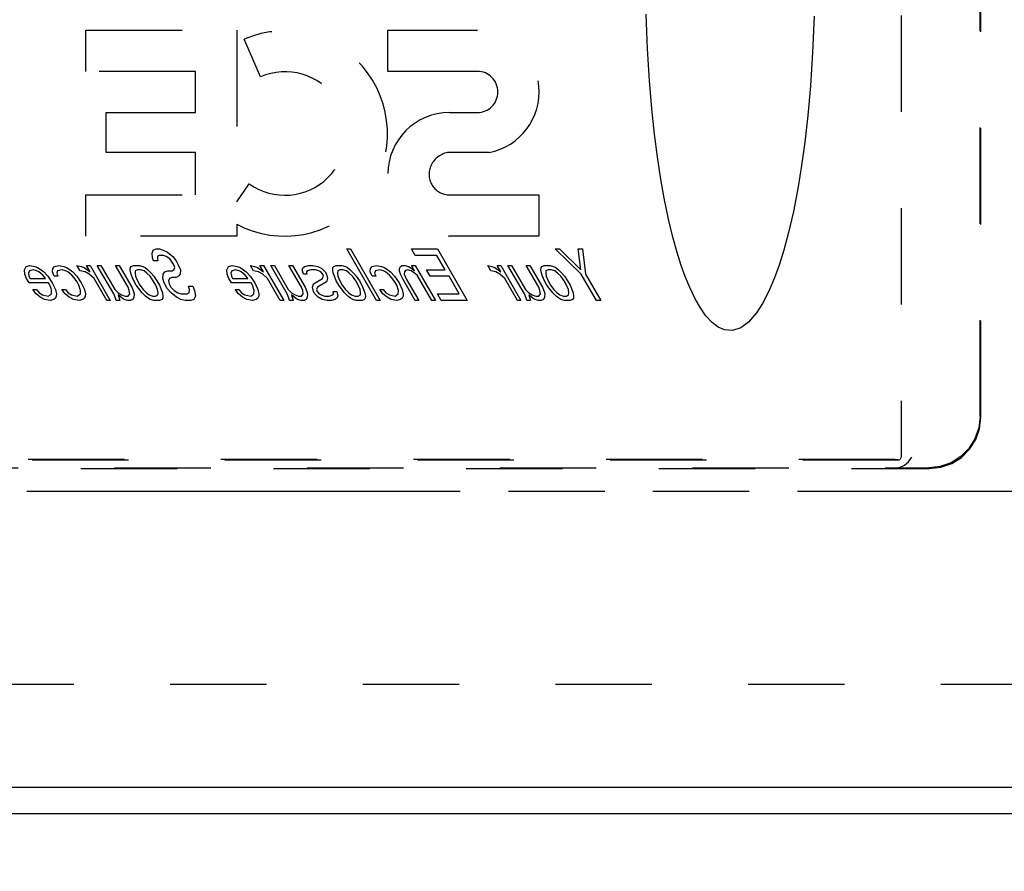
# Model space of a CAD drawing. Header units: inches. Extents: x 0 to 170, y 0 to 110.
# Tile 4 of 10: x 42 to 51, y 24 to 33. Entities that reach past the tile are written whole.
import ezdxf

# ---------------------------------------------------------------- set-up
doc = ezdxf.new("R2010")
doc.units = ezdxf.units.IN
doc.header["$LTSCALE"] = 9.35
doc.header["$MEASUREMENT"] = 0
doc.linetypes.add('HIDDEN', pattern=[0.2, 0.1, -0.1])
doc.linetypes.add('PHANTOM', pattern=[0.8, 0.45, -0.05, 0.1, -0.05, 0.1, -0.05])
doc.layers.get('0').update_dxf_attribs({"linetype": 'CONTINUOUS'})
for name, color, linetype in [('AVAILABLE_DOOR_SPACE', 7, 'CONTINUOUS'), ('BENT-SUB-8STUDS', 7, 'CONTINUOUS'), ('DEFAULT_2', 8, 'HIDDEN'), ('DIMENSIONS', 7, 'CONTINUOUS')]:
    doc.layers.add(name, color=color, linetype=linetype)
doc.styles.get("Standard").update_dxf_attribs({"font": 'txt', "width": 0.8})
doc.dimstyles.new('DIMSTYLE_1', dxfattribs={"dimtxt": 0.85, "dimasz": 1, "dimexe": 0.18, "dimexo": 0.0625, "dimgap": 0.09, "dimtad": 0, "dimtih": 1, "dimtoh": 1, "dimzin": 4, "dimdsep": 46, "dimtxsty": 'Standard', "dimblk": '_FILLED', "dimblk1": '_FILLED', "dimblk2": '_FILLED', "dimcen": 0.09, "dimadec": 0, "dimazin": 0, "dimtfac": 1, "dimtofl": 0, "dimtmove": 0, "dimatfit": 3, "dimldrblk": '_FILLED', "dimfxl": 0, "dimtolj": 1, "dimtzin": 4, "dimarcsym": 0})
doc.dimstyles.new('DIMSTYLE_2', dxfattribs={"dimtxt": 0.85, "dimasz": 1, "dimexe": 0.18, "dimexo": 0.0625, "dimgap": 0.09, "dimtad": 0, "dimtih": 1, "dimtoh": 1, "dimzin": 4, "dimdsep": 46, "dimtxsty": 'Standard', "dimblk": '_FILLED', "dimblk1": '_FILLED', "dimblk2": '_FILLED', "dimcen": 0.09, "dimadec": 0, "dimazin": 0, "dimtfac": 1, "dimtofl": 0, "dimtmove": 0, "dimatfit": 3, "dimldrblk": '_FILLED', "dimfxl": 0, "dimtolj": 1, "dimtzin": 4, "dimarcsym": 0})

# ---------------------------------------------------------------- blocks, each defined once
blk = doc.blocks.new('_FILLED')
at = {"color": 0, "linetype": 'ByBlock'}
blk.add_solid([(0, 0), (-1, 0.2), (-1, -0.2)], dxfattribs=at)
blk = doc.blocks.new('*D')
at = {"layer": 'BENT-SUB-8STUDS', "color": 2, "linetype": 'CONTINUOUS'}
for p, q in [((120.9989, 82.5747), (115.1005, 82.5747)), ((116.0005, 82.5747), (116.0005, 56.659)), ((122.3989, 82.5747), (124.4399, 82.5747)), ((123.5399, 82.5747), (123.5399, 70.6552)), ((123.5399, 54.9497), (123.5399, 67.6802)), ((116.0005, 27.3247), (116.0005, 54.959)), ((122.3989, 54.9497), (124.4399, 54.9497)), ((121.6989, 28.2077), (121.6989, 33.0125)), ((152.9489, 28.0247), (152.9489, 33.0125)), ((121.6989, 32.1125), (135.8651, 32.1125)), ((152.9489, 32.1125), (140.1151, 32.1125)), ((137.3239, 28.0247), (137.3239, 30.1471)), ((152.9489, 28.0247), (152.9489, 30.1471)), ((137.3239, 29.2471), (141.4527, 29.2471)), ((152.9489, 29.2471), (149.1027, 29.2471)), ((120.9989, 27.3247), (115.1005, 27.3247))]:
    blk.add_line(p, q, dxfattribs=at)
at = {"layer": 'DIMENSIONS', "color": 2, "linetype": 'CONTINUOUS'}
for p, q in [((35.4688, 106.7341), (35.4688, 108.2921)), ((71.4688, 106.7341), (71.4688, 108.2921)), ((35.4688, 107.3921), (51.3438, 107.3921)), ((71.4688, 107.3921), (55.5938, 107.3921)), ((34.9268, 106.1921), (32.3248, 106.1921)), ((33.2248, 106.1921), (33.2248, 101.0421)), ((33.2248, 94.1921), (33.2248, 99.3421)), ((34.9268, 94.1921), (32.3248, 94.1921)), ((151.3009, 87.3855), (150.5201, 87.3855)), ((151.3009, 84.9497), (151.3009, 87.3855)), ((60.2354, 84.6997), (60.2354, 86.9518)), ((60.2354, 86.9518), (61.0604, 86.9518)), ((154.6922, 84.3807), (156.1787, 86.6941)), ((156.1787, 86.6941), (157.0037, 86.6941)), ((34.9118, 84.9497), (31.9529, 84.9497)), ((32.8529, 84.9497), (32.8529, 55.7997)), ((154.4809, 84.9497), (150.4009, 84.9497)), ((19.4658, 84.6997), (21.9236, 84.6997)), ((21.0236, 84.6997), (21.0236, 55.7997)), ((59.3354, 84.6997), (60.9683, 84.6997)), ((153.8739, 84.1967), (150.4009, 84.1967)), ((151.3009, 84.1967), (151.3009, 82.1967)), ((155.3239, 84.1717), (155.3239, 79.5285)), ((154.5739, 83.4967), (154.5739, 79.5285)), ((59.3354, 81.8247), (61.0163, 81.8247)), ((61.0163, 81.8247), (59.3354, 81.8247)), ((60.2354, 81.8247), (60.2354, 79.8247)), ((60.2354, 81.8247), (60.2354, 58.8872)), ((154.5739, 80.4285), (152.5739, 80.4285)), ((155.3239, 80.4285), (157.348, 80.4285)), ((37.0938, 68.3533), (37.0938, 66.7414)), ((68.3438, 68.3533), (68.3438, 66.7414)), ((37.0938, 67.4533), (48.6538, 67.4533)), ((68.3438, 67.4533), (52.9038, 67.4533)), ((35.5458, 66.7414), (35.5458, 64.2118)), ((37.0938, 64.2118), (37.0938, 66.7414)), ((68.3438, 64.2118), (68.3438, 66.7414)), ((71.1708, 64.2118), (71.1708, 66.7414)), ((35.5458, 65.1118), (33.5458, 65.1118)), ((37.0938, 65.1118), (39.0218, 65.1118)), ((68.3438, 65.1118), (66.068, 65.1118)), ((71.1708, 65.1118), (73.1708, 65.1118)), ((60.2354, 28.0747), (60.2354, 57.1872)), ((32.8529, 24.9497), (32.8529, 54.0997)), ((21.0236, 25.1997), (21.0236, 52.8247)), ((60.2354, 28.0747), (60.2354, 30.0747)), ((61.0163, 28.0747), (59.3354, 28.0747)), ((59.3354, 28.0747), (61.0163, 28.0747)), ((19.4658, 25.1997), (21.9236, 25.1997)), ((59.3354, 25.1997), (60.9683, 25.1997)), ((60.2354, 25.1997), (60.2354, 22.8724)), ((34.9118, 24.9497), (31.9529, 24.9497)), ((60.2354, 22.8724), (61.0604, 22.8724)), ((35.5458, 16.9095), (35.5458, 18.5756)), ((71.1708, 16.9095), (71.1708, 18.5756)), ((35.5458, 17.6756), (49.5333, 17.6756)), ((71.1708, 17.6756), (57.1833, 17.6756))]:
    blk.add_line(p, q, dxfattribs=at)
at = {"layer": 'BENT-SUB-8STUDS', "color": 2, "linetype": 'CONTINUOUS'}
for p, rotation in [((116.0005, 82.5747), 90), ((123.5399, 82.5747), 90), ((123.5399, 54.9497), 270), ((121.6989, 32.1125), 180), ((137.3239, 29.2471), 180), ((116.0005, 27.3247), 270)]:
    blk.add_blockref('_FILLED', p, dxfattribs=dict(at, rotation=rotation))
for p in [(152.9489, 32.1125), (152.9489, 29.2471)]:
    blk.add_blockref('_FILLED', p, dxfattribs=at)
at = {"layer": 'DIMENSIONS', "color": 2, "linetype": 'CONTINUOUS'}
for p, rotation in [((35.4688, 107.3921), 180), ((33.2248, 106.1921), 90), ((33.2248, 94.1921), 270), ((151.3009, 84.9497), 270), ((60.2354, 84.6997), 270), ((154.6922, 84.3807), 237.2760969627), ((32.8529, 84.9497), 90), ((21.0236, 84.6997), 90), ((151.3009, 84.1967), 90), ((60.2354, 81.8247), 90), ((60.2354, 81.8247), 90), ((155.3239, 80.4285), 180), ((37.0938, 67.4533), 180), ((37.0938, 65.1118), 180), ((71.1708, 65.1118), 180), ((60.2354, 28.0747), 270), ((60.2354, 28.0747), 270), ((21.0236, 25.1997), 270), ((32.8529, 24.9497), 270), ((60.2354, 25.1997), 90), ((35.5458, 17.6756), 180)]:
    blk.add_blockref('_FILLED', p, dxfattribs=dict(at, rotation=rotation))
for p in [(71.4688, 107.3921), (154.5739, 80.4285), (68.3438, 67.4533), (35.5458, 65.1118), (68.3438, 65.1118), (71.1708, 17.6756)]:
    blk.add_blockref('_FILLED', p, dxfattribs=at)
at = {"layer": 'BENT-SUB-8STUDS', "color": 2, "linetype": 'CONTINUOUS', "width": 0.8}
for s, p in [('27.63', (121.8399, 69.3802)), ('typ.', (122.1799, 68.1052)), ('55.25', (114.3005, 55.384)), ('31.25', (136.2901, 31.6875)), ('15.63 typ.', (141.8777, 28.8221))]:
    blk.add_text(s, height=0.85, dxfattribs=at).set_placement(p)
at = {"layer": 'DIMENSIONS', "color": 2, "linetype": 'CONTINUOUS'}
for s, width, p in [('36.00', 0.8, (51.7688, 106.9671)), ('12.00', 0.8, (31.5248, 99.7671)), ('.75', 0.8, (148.0551, 86.9605)), ('2.88', 0.8, (61.4854, 86.5268)), ('%%c.44', 0.933333, (157.4287, 86.2691)), ('typ.', 0.8, (147.3751, 85.6855)), ('typ.', 0.8, (157.4287, 84.9941)), ('.75', 0.8, (157.773, 80.0035)), ('typ.', 0.8, (157.773, 78.7285)), ('31.25', 0.8, (49.0788, 67.0283)), ('1.55', 0.8, (39.4468, 64.6868)), ('2.83', 0.8, (62.923, 64.6868)), ('53.75', 0.8, (58.5354, 57.6122)), ('59.50', 0.8, (19.3236, 54.5247)), ('60.00', 0.8, (31.1529, 54.5247)), ('DOOR', 0.8, (19.6636, 53.2497)), ('2.88', 0.8, (61.4854, 22.4474)), ('35.63 DOOR', 0.8, (49.9583, 17.2506))]:
    blk.add_text(s, height=0.85, dxfattribs=dict(at, width=width)).set_placement(p)

msp = doc.modelspace()

# ---------------------------------------------------------------- linework, layer by layer
at = {"color": 8, "linetype": 'HIDDEN'}
for p, q in [((42.9116, 30.386), (42.9214, 30.4179)), ((42.9214, 30.4179), (42.9505, 30.4286)), ((42.9505, 30.4286), (42.9857, 30.4286)), ((42.9857, 30.4286), (43.02, 30.4179)), ((43.02, 30.4179), (43.0604, 30.3967)), ((43.0604, 30.3967), (43.1132, 30.3541)), ((44.8026, 30.4286), (44.8379, 30.4286)), ((45.0913, 29.9286), (44.8026, 30.4286)), ((44.8379, 30.4286), (45.1265, 29.9286)), ((45.4294, 30.4286), (45.683, 30.4286)), ((45.4663, 30.3648), (45.4294, 30.4286)), ((45.683, 30.4286), (45.9716, 29.9286)), ((46.8238, 30.4286), (46.8661, 30.4286)), ((47.0778, 30.1839), (46.8238, 30.4286)), ((46.8661, 30.4286), (47.0744, 30.2265)), ((47.0492, 30.4286), (47.0915, 30.4286)), ((47.0744, 30.2265), (47.0492, 30.4286)), ((47.0915, 30.4286), (47.1201, 30.1839)), ((42.9151, 30.3435), (42.9116, 30.386)), ((42.9265, 30.3116), (42.9151, 30.3435)), ((42.9687, 30.3116), (42.9265, 30.3116)), ((42.9653, 30.3541), (42.9635, 30.3328)), ((42.9635, 30.3328), (42.9687, 30.3116)), ((42.9803, 30.3648), (42.9653, 30.3541)), ((43.0225, 30.3648), (42.9803, 30.3648)), ((43.0498, 30.3541), (43.0225, 30.3648)), ((43.0832, 30.3328), (43.0498, 30.3541)), ((43.1087, 30.3009), (43.0832, 30.3328)), ((43.121, 30.2796), (43.1087, 30.3009)), ((43.1132, 30.3541), (43.1448, 30.3116)), ((43.1448, 30.3116), (43.1694, 30.269)), ((45.6776, 30.3648), (45.4663, 30.3648)), ((45.7574, 30.2265), (45.6776, 30.3648)), ((41.6727, 30.2265), (41.6895, 30.2584)), ((41.6762, 30.1839), (41.6727, 30.2265)), ((41.6895, 30.2584), (41.7256, 30.269)), ((41.7211, 30.2158), (41.7123, 30.1945)), ((41.7572, 30.2265), (41.7211, 30.2158)), ((41.7256, 30.269), (41.774, 30.2584)), ((41.7916, 30.2158), (41.7572, 30.2265)), ((41.774, 30.2584), (41.8013, 30.2477)), ((41.8118, 30.2052), (41.7916, 30.2158)), ((41.8013, 30.2477), (41.8347, 30.2265)), ((41.8513, 30.1733), (41.8118, 30.2052)), ((41.8347, 30.2265), (41.8611, 30.2052)), ((41.8611, 30.2052), (41.8997, 30.1626)), ((41.9456, 30.2052), (41.9483, 30.2371)), ((41.9631, 30.1626), (41.9456, 30.2052)), ((41.9483, 30.2371), (41.9642, 30.2584)), ((41.9642, 30.2584), (42.0073, 30.269)), ((41.9958, 30.2158), (41.9869, 30.1945)), ((42.0389, 30.2265), (41.9958, 30.2158)), ((42.0073, 30.269), (42.0557, 30.2584)), ((42.0733, 30.2158), (42.0389, 30.2265)), ((42.0557, 30.2584), (42.083, 30.2477)), ((42.0935, 30.2052), (42.0733, 30.2158)), ((42.083, 30.2477), (42.1164, 30.2265)), ((42.133, 30.1733), (42.0935, 30.2052)), ((42.1164, 30.2265), (42.1428, 30.2052)), ((42.1428, 30.2052), (42.1814, 30.1626)), ((42.1834, 30.269), (42.2248, 30.2584)), ((42.2141, 30.2158), (42.1834, 30.269)), ((42.2625, 30.2052), (42.2141, 30.2158)), ((42.2248, 30.2584), (42.252, 30.2477)), ((42.252, 30.2477), (42.2854, 30.2265)), ((42.303, 30.1839), (42.2625, 30.2052)), ((42.275, 30.269), (42.3102, 30.269)), ((42.3118, 30.2052), (42.275, 30.269)), ((42.2854, 30.2265), (42.3118, 30.2052)), ((42.3102, 30.269), (42.5067, 29.9286)), ((42.3806, 30.269), (42.4158, 30.269)), ((42.5403, 29.9924), (42.3806, 30.269)), ((42.4158, 30.269), (42.5509, 30.035)), ((42.5567, 30.269), (42.5919, 30.269)), ((42.6795, 30.0562), (42.5567, 30.269)), ((42.5919, 30.269), (42.7147, 30.0562)), ((42.7009, 30.2265), (42.7027, 30.2477)), ((42.7053, 30.1945), (42.7009, 30.2265)), ((42.7027, 30.2477), (42.7107, 30.2584)), ((42.7107, 30.2584), (42.7327, 30.269)), ((42.7327, 30.269), (42.7891, 30.269)), ((42.7493, 30.2158), (42.7475, 30.1945)), ((42.7714, 30.2265), (42.7493, 30.2158)), ((42.7995, 30.2265), (42.7714, 30.2265)), ((42.7891, 30.269), (42.8234, 30.2584)), ((42.8339, 30.2158), (42.7995, 30.2265)), ((42.8234, 30.2584), (42.8436, 30.2477)), ((42.8602, 30.1945), (42.8339, 30.2158)), ((42.8436, 30.2477), (42.87, 30.2265)), ((42.87, 30.2265), (42.9025, 30.1945)), ((43.0213, 30.1839), (43.0372, 30.2052)), ((43.0372, 30.2052), (43.0663, 30.2158)), ((43.0663, 30.2158), (43.1085, 30.2158)), ((43.1085, 30.2158), (43.1235, 30.2265)), ((43.1323, 30.2477), (43.121, 30.2796)), ((43.1235, 30.2265), (43.1323, 30.2477)), ((43.1694, 30.269), (43.1869, 30.2265)), ((43.1869, 30.2265), (43.1833, 30.1839)), ((43.6376, 30.2265), (43.6544, 30.2584)), ((43.641, 30.1839), (43.6376, 30.2265)), ((43.6544, 30.2584), (43.6905, 30.269)), ((43.686, 30.2158), (43.6772, 30.1945)), ((43.7221, 30.2265), (43.686, 30.2158)), ((43.6905, 30.269), (43.7389, 30.2584)), ((43.7564, 30.2158), (43.7221, 30.2265)), ((43.7389, 30.2584), (43.7662, 30.2477)), ((43.7767, 30.2052), (43.7564, 30.2158)), ((43.7662, 30.2477), (43.7996, 30.2265)), ((43.8162, 30.1733), (43.7767, 30.2052)), ((43.7996, 30.2265), (43.8259, 30.2052)), ((43.8259, 30.2052), (43.8646, 30.1626)), ((43.8666, 30.269), (43.9079, 30.2584)), ((43.8973, 30.2158), (43.8666, 30.269)), ((43.9457, 30.2052), (43.8973, 30.2158)), ((43.9079, 30.2584), (43.9352, 30.2477)), ((43.9352, 30.2477), (43.9686, 30.2265)), ((43.9861, 30.1839), (43.9457, 30.2052)), ((43.9581, 30.269), (43.9933, 30.269)), ((43.995, 30.2052), (43.9581, 30.269)), ((43.9686, 30.2265), (43.995, 30.2052)), ((43.9933, 30.269), (44.1899, 29.9286)), ((44.0638, 30.269), (44.099, 30.269)), ((44.2234, 29.9924), (44.0638, 30.269)), ((44.099, 30.269), (44.2341, 30.035)), ((44.2398, 30.269), (44.275, 30.269)), ((44.3627, 30.0562), (44.2398, 30.269)), ((44.275, 30.269), (44.3979, 30.0562)), ((44.37, 30.2265), (44.3789, 30.2477)), ((44.3805, 30.1839), (44.37, 30.2265)), ((44.3789, 30.2477), (44.3939, 30.2584)), ((44.3939, 30.2584), (44.43, 30.269)), ((44.4184, 30.2158), (44.4105, 30.2052)), ((44.4105, 30.2052), (44.4157, 30.1839)), ((44.4545, 30.2265), (44.4184, 30.2158)), ((44.43, 30.269), (44.4722, 30.269)), ((44.4968, 30.2265), (44.4545, 30.2265)), ((44.4722, 30.269), (44.5206, 30.2584)), ((44.5311, 30.2158), (44.4968, 30.2265)), ((44.5206, 30.2584), (44.5611, 30.2371)), ((44.5513, 30.2052), (44.5311, 30.2158)), ((44.5707, 30.1839), (44.5513, 30.2052)), ((44.5611, 30.2371), (44.5936, 30.2052)), ((44.5936, 30.2052), (44.6059, 30.1839)), ((44.6658, 30.2265), (44.6676, 30.2477)), ((44.6702, 30.1945), (44.6658, 30.2265)), ((44.6676, 30.2477), (44.6756, 30.2584)), ((44.6756, 30.2584), (44.6976, 30.269)), ((44.6976, 30.269), (44.7539, 30.269)), ((44.7142, 30.2158), (44.7124, 30.1945)), ((44.7362, 30.2265), (44.7142, 30.2158)), ((44.7644, 30.2265), (44.7362, 30.2265)), ((44.7539, 30.269), (44.7882, 30.2584)), ((44.7987, 30.2158), (44.7644, 30.2265)), ((44.7882, 30.2584), (44.8085, 30.2477)), ((44.8251, 30.1945), (44.7987, 30.2158)), ((44.8085, 30.2477), (44.8348, 30.2265)), ((44.8348, 30.2265), (44.8673, 30.1945)), ((45.0302, 30.2052), (45.0329, 30.2371)), ((45.0477, 30.1626), (45.0302, 30.2052)), ((45.0329, 30.2371), (45.0488, 30.2584)), ((45.0488, 30.2584), (45.092, 30.269)), ((45.0804, 30.2158), (45.0716, 30.1945)), ((45.1236, 30.2265), (45.0804, 30.2158)), ((45.092, 30.269), (45.1404, 30.2584)), ((45.1579, 30.2158), (45.1236, 30.2265)), ((45.1404, 30.2584), (45.1676, 30.2477)), ((45.1781, 30.2052), (45.1579, 30.2158)), ((45.1676, 30.2477), (45.201, 30.2265)), ((45.2177, 30.1733), (45.1781, 30.2052)), ((45.201, 30.2265), (45.2274, 30.2052)), ((45.2274, 30.2052), (45.2661, 30.1626)), ((45.3128, 30.2158), (45.3146, 30.2371)), ((45.3242, 30.1839), (45.3128, 30.2158)), ((45.3146, 30.2371), (45.3235, 30.2584)), ((45.3235, 30.2584), (45.3385, 30.269)), ((45.3385, 30.269), (45.3666, 30.269)), ((45.3612, 30.2052), (45.3594, 30.1839)), ((45.3692, 30.2158), (45.3612, 30.2052)), ((45.3666, 30.269), (45.4009, 30.2584)), ((45.3912, 30.2265), (45.3692, 30.2158)), ((45.4255, 30.2158), (45.3912, 30.2265)), ((45.4009, 30.2584), (45.4343, 30.2371)), ((45.4589, 30.1945), (45.4255, 30.2158)), ((45.43, 30.269), (45.4652, 30.269)), ((45.4607, 30.2158), (45.43, 30.269)), ((45.4343, 30.2371), (45.4607, 30.2158)), ((45.4652, 30.269), (45.6618, 29.9286)), ((45.5743, 30.2265), (45.7574, 30.2265)), ((45.6111, 30.1626), (45.5743, 30.2265)), ((46.1695, 30.269), (46.2108, 30.2584)), ((46.2002, 30.2158), (46.1695, 30.269)), ((46.2486, 30.2052), (46.2002, 30.2158)), ((46.2108, 30.2584), (46.2381, 30.2477)), ((46.2381, 30.2477), (46.2715, 30.2265)), ((46.289, 30.1839), (46.2486, 30.2052)), ((46.261, 30.269), (46.2962, 30.269)), ((46.2979, 30.2052), (46.261, 30.269)), ((46.2715, 30.2265), (46.2979, 30.2052)), ((46.2962, 30.269), (46.4928, 29.9286)), ((46.3667, 30.269), (46.4019, 30.269)), ((46.5264, 29.9924), (46.3667, 30.269)), ((46.4019, 30.269), (46.537, 30.035)), ((46.5427, 30.269), (46.5779, 30.269)), ((46.6656, 30.0562), (46.5427, 30.269)), ((46.5779, 30.269), (46.7008, 30.0562)), ((46.687, 30.2265), (46.6888, 30.2477)), ((46.6914, 30.1945), (46.687, 30.2265)), ((46.6888, 30.2477), (46.6968, 30.2584)), ((46.6968, 30.2584), (46.7188, 30.269)), ((46.7188, 30.269), (46.7751, 30.269)), ((46.7354, 30.2158), (46.7336, 30.1945)), ((46.7574, 30.2265), (46.7354, 30.2158)), ((46.7856, 30.2265), (46.7574, 30.2265)), ((46.7751, 30.269), (46.8094, 30.2584)), ((46.8199, 30.2158), (46.7856, 30.2265)), ((46.8094, 30.2584), (46.8297, 30.2477)), ((46.8463, 30.1945), (46.8199, 30.2158)), ((46.8297, 30.2477), (46.856, 30.2265)), ((46.856, 30.2265), (46.8885, 30.1945)), ((41.6937, 30.1413), (41.6762, 30.1839)), ((41.7183, 30.0988), (41.6937, 30.1413)), ((41.7123, 30.1945), (41.7166, 30.1626)), ((41.7166, 30.1626), (41.7289, 30.1413)), ((41.7289, 30.1413), (41.8768, 30.1413)), ((41.8707, 30.152), (41.8513, 30.1733)), ((41.8768, 30.1413), (41.8707, 30.152)), ((41.8997, 30.1626), (41.9436, 30.0988)), ((41.9983, 30.1626), (41.9631, 30.1626)), ((41.9869, 30.1945), (41.9983, 30.1626)), ((42.1524, 30.152), (42.133, 30.1733)), ((42.184, 30.1094), (42.1524, 30.152)), ((42.1814, 30.1626), (42.2253, 30.0988)), ((42.2024, 30.0775), (42.184, 30.1094)), ((42.3487, 30.1413), (42.303, 30.1839)), ((42.4715, 29.9286), (42.3487, 30.1413)), ((42.7167, 30.1626), (42.7053, 30.1945)), ((42.7342, 30.1201), (42.7167, 30.1626)), ((42.7588, 30.0775), (42.7342, 30.1201)), ((42.7475, 30.1945), (42.7519, 30.1626)), ((42.7519, 30.1626), (42.7694, 30.1201)), ((42.7694, 30.1201), (42.794, 30.0775)), ((42.8927, 30.1626), (42.8602, 30.1945)), ((42.9243, 30.1201), (42.8927, 30.1626)), ((42.9025, 30.1945), (42.9279, 30.1626)), ((42.9489, 30.0775), (42.9243, 30.1201)), ((42.9279, 30.1626), (42.9596, 30.1201)), ((42.9596, 30.1201), (42.9841, 30.0775)), ((43.0177, 30.1413), (43.0213, 30.1839)), ((43.0282, 30.0988), (43.0177, 30.1413)), ((43.0811, 30.1413), (43.0722, 30.1201)), ((43.0722, 30.1201), (43.0766, 30.0882)), ((43.1031, 30.152), (43.0811, 30.1413)), ((43.1454, 30.152), (43.1031, 30.152)), ((43.1674, 30.1626), (43.1454, 30.152)), ((43.1833, 30.1839), (43.1674, 30.1626)), ((43.6586, 30.1413), (43.641, 30.1839)), ((43.6831, 30.0988), (43.6586, 30.1413)), ((43.6772, 30.1945), (43.6815, 30.1626)), ((43.6815, 30.1626), (43.6938, 30.1413)), ((43.6938, 30.1413), (43.8417, 30.1413)), ((43.8355, 30.152), (43.8162, 30.1733)), ((43.8417, 30.1413), (43.8355, 30.152)), ((43.8646, 30.1626), (43.9085, 30.0988)), ((44.0318, 30.1413), (43.9861, 30.1839)), ((44.1547, 29.9286), (44.0318, 30.1413)), ((44.4157, 30.1839), (44.3805, 30.1839)), ((44.478, 30.0882), (44.5671, 30.1413)), ((44.6066, 30.1094), (44.5176, 30.0562)), ((44.5671, 30.1413), (44.5759, 30.1626)), ((44.5759, 30.1626), (44.5707, 30.1839)), ((44.6059, 30.1839), (44.6164, 30.1413)), ((44.6164, 30.1413), (44.6066, 30.1094)), ((44.6815, 30.1626), (44.6702, 30.1945)), ((44.6991, 30.1201), (44.6815, 30.1626)), ((44.7236, 30.0775), (44.6991, 30.1201)), ((44.7124, 30.1945), (44.7167, 30.1626)), ((44.7167, 30.1626), (44.7343, 30.1201)), ((44.7343, 30.1201), (44.7588, 30.0775)), ((44.8576, 30.1626), (44.8251, 30.1945)), ((44.8892, 30.1201), (44.8576, 30.1626)), ((44.8673, 30.1945), (44.8928, 30.1626)), ((44.9138, 30.0775), (44.8892, 30.1201)), ((44.8928, 30.1626), (44.9244, 30.1201)), ((44.9244, 30.1201), (44.949, 30.0775)), ((45.083, 30.1626), (45.0477, 30.1626)), ((45.0716, 30.1945), (45.083, 30.1626)), ((45.237, 30.152), (45.2177, 30.1733)), ((45.2686, 30.1094), (45.237, 30.152)), ((45.2661, 30.1626), (45.31, 30.0988)), ((45.287, 30.0775), (45.2686, 30.1094)), ((45.3479, 30.1307), (45.3242, 30.1839)), ((45.4646, 29.9286), (45.3479, 30.1307)), ((45.3594, 30.1839), (45.3831, 30.1307)), ((45.3831, 30.1307), (45.4998, 29.9286)), ((45.4853, 30.1733), (45.4589, 30.1945)), ((45.6266, 29.9286), (45.4853, 30.1733)), ((45.7943, 30.1626), (45.6111, 30.1626)), ((45.8925, 29.9924), (45.7943, 30.1626)), ((46.3347, 30.1413), (46.289, 30.1839)), ((46.4576, 29.9286), (46.3347, 30.1413)), ((46.7027, 30.1626), (46.6914, 30.1945)), ((46.7203, 30.1201), (46.7027, 30.1626)), ((46.7448, 30.0775), (46.7203, 30.1201)), ((46.7336, 30.1945), (46.738, 30.1626)), ((46.738, 30.1626), (46.7555, 30.1201)), ((46.7555, 30.1201), (46.78, 30.0775)), ((46.8788, 30.1626), (46.8463, 30.1945)), ((46.9104, 30.1201), (46.8788, 30.1626)), ((46.8885, 30.1945), (46.914, 30.1626)), ((46.935, 30.0775), (46.9104, 30.1201)), ((46.914, 30.1626), (46.9456, 30.1201)), ((46.9456, 30.1201), (46.9702, 30.0775)), ((47.2252, 29.9286), (47.0778, 30.1839)), ((47.1201, 30.1839), (47.2675, 29.9286)), ((41.9084, 30.0988), (41.7183, 30.0988)), ((41.7551, 30.035), (41.7903, 30.035)), ((41.7867, 29.9924), (41.7551, 30.035)), ((41.7903, 30.035), (41.8158, 30.0031)), ((41.9207, 30.0775), (41.9084, 30.0988)), ((41.9321, 30.0456), (41.9207, 30.0775)), ((41.9373, 30.0243), (41.9321, 30.0456)), ((41.9346, 29.9924), (41.9373, 30.0243)), ((41.9436, 30.0988), (41.9734, 30.035)), ((41.9734, 30.035), (41.9839, 29.9924)), ((42.0368, 30.035), (42.072, 30.035)), ((42.0684, 29.9924), (42.0368, 30.035)), ((42.072, 30.035), (42.0975, 30.0031)), ((42.219, 30.0243), (42.2024, 30.0775)), ((42.2163, 29.9924), (42.219, 30.0243)), ((42.2253, 30.0988), (42.2551, 30.035)), ((42.2551, 30.035), (42.2656, 29.9924)), ((42.5509, 30.035), (42.5834, 30.0031)), ((42.6909, 30.0243), (42.6795, 30.0562)), ((42.6952, 29.9924), (42.6909, 30.0243)), ((42.7147, 30.0562), (42.7322, 30.0137)), ((42.7322, 30.0137), (42.7375, 29.9924)), ((42.8158, 30.0031), (42.7588, 30.0775)), ((42.794, 30.0775), (42.8256, 30.035)), ((42.8256, 30.035), (42.8581, 30.0031)), ((42.9664, 30.035), (42.9489, 30.0775)), ((42.9708, 30.0031), (42.9664, 30.035)), ((42.9841, 30.0775), (43.013, 30.0031)), ((43.0589, 30.0456), (43.0282, 30.0988)), ((43.0975, 30.0031), (43.0589, 30.0456)), ((43.0766, 30.0882), (43.095, 30.0562)), ((43.095, 30.0562), (43.1275, 30.0243)), ((43.1275, 30.0243), (43.1609, 30.0031)), ((43.2649, 30.0669), (43.3072, 30.0669)), ((43.2763, 30.035), (43.2649, 30.0669)), ((43.2736, 30.0031), (43.2763, 30.035)), ((43.3072, 30.0669), (43.3247, 30.0243)), ((43.3247, 30.0243), (43.3343, 29.9711)), ((43.8733, 30.0988), (43.6831, 30.0988)), ((43.72, 30.035), (43.7552, 30.035)), ((43.7516, 29.9924), (43.72, 30.035)), ((43.7552, 30.035), (43.7807, 30.0031)), ((43.8856, 30.0775), (43.8733, 30.0988)), ((43.897, 30.0456), (43.8856, 30.0775)), ((43.9022, 30.0243), (43.897, 30.0456)), ((43.8995, 29.9924), (43.9022, 30.0243)), ((43.9085, 30.0988), (43.9383, 30.035)), ((43.9383, 30.035), (43.9488, 29.9924)), ((44.2341, 30.035), (44.2666, 30.0031)), ((44.374, 30.0243), (44.3627, 30.0562)), ((44.3784, 29.9924), (44.374, 30.0243)), ((44.3979, 30.0562), (44.4154, 30.0137)), ((44.4154, 30.0137), (44.4206, 29.9924)), ((44.4683, 30.0562), (44.478, 30.0882)), ((44.4788, 30.0137), (44.4683, 30.0562)), ((44.4911, 29.9924), (44.4788, 30.0137)), ((44.5176, 30.0562), (44.5088, 30.035)), ((44.5088, 30.035), (44.514, 30.0137)), ((44.514, 30.0137), (44.5333, 29.9924)), ((44.6689, 30.0137), (44.7041, 30.0137)), ((44.6742, 29.9924), (44.6689, 30.0137)), ((44.7041, 30.0137), (44.7146, 29.9711)), ((44.7807, 30.0031), (44.7236, 30.0775)), ((44.7588, 30.0775), (44.7905, 30.035)), ((44.7905, 30.035), (44.823, 30.0031)), ((44.9313, 30.035), (44.9138, 30.0775)), ((44.9356, 30.0031), (44.9313, 30.035)), ((44.949, 30.0775), (44.9779, 30.0031)), ((45.1215, 30.035), (45.1567, 30.035)), ((45.1531, 29.9924), (45.1215, 30.035)), ((45.1567, 30.035), (45.1821, 30.0031)), ((45.3037, 30.0243), (45.287, 30.0775)), ((45.301, 29.9924), (45.3037, 30.0243)), ((45.31, 30.0988), (45.3398, 30.035)), ((45.3398, 30.035), (45.3503, 29.9924)), ((46.537, 30.035), (46.5695, 30.0031)), ((46.6769, 30.0243), (46.6656, 30.0562)), ((46.6813, 29.9924), (46.6769, 30.0243)), ((46.7008, 30.0562), (46.7183, 30.0137)), ((46.7183, 30.0137), (46.7235, 29.9924)), ((46.8019, 30.0031), (46.7448, 30.0775)), ((46.78, 30.0775), (46.8117, 30.035)), ((46.8117, 30.035), (46.8442, 30.0031)), ((46.9525, 30.035), (46.935, 30.0775)), ((46.9568, 30.0031), (46.9525, 30.035)), ((46.9702, 30.0775), (46.9991, 30.0031)), ((41.8263, 29.9605), (41.7867, 29.9924)), ((41.8158, 30.0031), (41.8492, 29.9818)), ((41.8667, 29.9392), (41.8263, 29.9605)), ((41.8492, 29.9818), (41.9047, 29.9711)), ((41.9222, 29.9286), (41.8667, 29.9392)), ((41.9047, 29.9711), (41.9267, 29.9818)), ((41.9583, 29.9392), (41.9222, 29.9286)), ((41.9267, 29.9818), (41.9346, 29.9924)), ((41.9733, 29.9499), (41.9583, 29.9392)), ((41.9821, 29.9711), (41.9733, 29.9499)), ((41.9839, 29.9924), (41.9821, 29.9711)), ((42.108, 29.9605), (42.0684, 29.9924)), ((42.0975, 30.0031), (42.1309, 29.9818)), ((42.1484, 29.9392), (42.108, 29.9605)), ((42.1309, 29.9818), (42.1864, 29.9711)), ((42.2039, 29.9286), (42.1484, 29.9392)), ((42.1864, 29.9711), (42.2163, 29.9924)), ((42.24, 29.9392), (42.2039, 29.9286)), ((42.255, 29.9499), (42.24, 29.9392)), ((42.2638, 29.9711), (42.255, 29.9499)), ((42.2656, 29.9924), (42.2638, 29.9711)), ((42.5067, 29.9286), (42.4715, 29.9286)), ((42.5578, 29.9499), (42.5403, 29.9924)), ((42.563, 29.9286), (42.5578, 29.9499)), ((42.5983, 29.9286), (42.563, 29.9286)), ((42.6212, 29.9499), (42.5816, 29.9818)), ((42.5816, 29.9818), (42.5983, 29.9286)), ((42.5834, 30.0031), (42.6168, 29.9818)), ((42.6168, 29.9818), (42.6512, 29.9711)), ((42.6414, 29.9392), (42.6212, 29.9499)), ((42.6757, 29.9286), (42.6414, 29.9392)), ((42.6512, 29.9711), (42.6793, 29.9711)), ((42.7039, 29.9286), (42.6757, 29.9286)), ((42.6793, 29.9711), (42.6952, 29.9924)), ((42.7259, 29.9392), (42.7039, 29.9286)), ((42.7348, 29.9605), (42.7259, 29.9392)), ((42.7375, 29.9924), (42.7348, 29.9605)), ((42.8484, 29.9711), (42.8158, 30.0031)), ((42.8747, 29.9499), (42.8484, 29.9711)), ((42.8581, 30.0031), (42.8845, 29.9818)), ((42.8949, 29.9392), (42.8747, 29.9499)), ((42.8845, 29.9818), (42.9188, 29.9711)), ((42.9293, 29.9286), (42.8949, 29.9392)), ((42.9188, 29.9711), (42.9469, 29.9711)), ((42.9856, 29.9286), (42.9293, 29.9286)), ((42.9469, 29.9711), (42.969, 29.9818)), ((42.969, 29.9818), (42.9708, 30.0031)), ((43.0076, 29.9392), (42.9856, 29.9286)), ((43.0156, 29.9499), (43.0076, 29.9392)), ((43.013, 30.0031), (43.0174, 29.9711)), ((43.0174, 29.9711), (43.0156, 29.9499)), ((43.1503, 29.9605), (43.0975, 30.0031)), ((43.1907, 29.9392), (43.1503, 29.9605)), ((43.1609, 30.0031), (43.1952, 29.9924)), ((43.2321, 29.9286), (43.1907, 29.9392)), ((43.1952, 29.9924), (43.2516, 29.9924)), ((43.2884, 29.9286), (43.2321, 29.9286)), ((43.2516, 29.9924), (43.2736, 30.0031)), ((43.3175, 29.9392), (43.2884, 29.9286)), ((43.3343, 29.9711), (43.3175, 29.9392)), ((43.7912, 29.9605), (43.7516, 29.9924)), ((43.7807, 30.0031), (43.8141, 29.9818)), ((43.8316, 29.9392), (43.7912, 29.9605)), ((43.8141, 29.9818), (43.8695, 29.9711)), ((43.887, 29.9286), (43.8316, 29.9392)), ((43.8695, 29.9711), (43.8915, 29.9818)), ((43.9232, 29.9392), (43.887, 29.9286)), ((43.8915, 29.9818), (43.8995, 29.9924)), ((43.9381, 29.9499), (43.9232, 29.9392)), ((43.947, 29.9711), (43.9381, 29.9499)), ((43.9488, 29.9924), (43.947, 29.9711)), ((44.1899, 29.9286), (44.1547, 29.9286)), ((44.241, 29.9499), (44.2234, 29.9924)), ((44.2462, 29.9286), (44.241, 29.9499)), ((44.2814, 29.9286), (44.2462, 29.9286)), ((44.3044, 29.9499), (44.2648, 29.9818)), ((44.2648, 29.9818), (44.2814, 29.9286)), ((44.2666, 30.0031), (44.3, 29.9818)), ((44.3, 29.9818), (44.3343, 29.9711)), ((44.3246, 29.9392), (44.3044, 29.9499)), ((44.3589, 29.9286), (44.3246, 29.9392)), ((44.3343, 29.9711), (44.3625, 29.9711)), ((44.3871, 29.9286), (44.3589, 29.9286)), ((44.3625, 29.9711), (44.3784, 29.9924)), ((44.4091, 29.9392), (44.3871, 29.9286)), ((44.4179, 29.9605), (44.4091, 29.9392)), ((44.4206, 29.9924), (44.4179, 29.9605)), ((44.5236, 29.9605), (44.4911, 29.9924)), ((44.564, 29.9392), (44.5236, 29.9605)), ((44.5333, 29.9924), (44.5535, 29.9818)), ((44.5535, 29.9818), (44.5879, 29.9711)), ((44.6124, 29.9286), (44.564, 29.9392)), ((44.5879, 29.9711), (44.6301, 29.9711)), ((44.6547, 29.9286), (44.6124, 29.9286)), ((44.6301, 29.9711), (44.6662, 29.9818)), ((44.6908, 29.9392), (44.6547, 29.9286)), ((44.6662, 29.9818), (44.6742, 29.9924)), ((44.7058, 29.9499), (44.6908, 29.9392)), ((44.7146, 29.9711), (44.7058, 29.9499)), ((44.8132, 29.9711), (44.7807, 30.0031)), ((44.8396, 29.9499), (44.8132, 29.9711)), ((44.823, 30.0031), (44.8493, 29.9818)), ((44.8598, 29.9392), (44.8396, 29.9499)), ((44.8493, 29.9818), (44.8836, 29.9711)), ((44.8941, 29.9286), (44.8598, 29.9392)), ((44.8836, 29.9711), (44.9118, 29.9711)), ((44.9505, 29.9286), (44.8941, 29.9286)), ((44.9118, 29.9711), (44.9338, 29.9818)), ((44.9338, 29.9818), (44.9356, 30.0031)), ((44.9725, 29.9392), (44.9505, 29.9286)), ((44.9804, 29.9499), (44.9725, 29.9392)), ((44.9779, 30.0031), (44.9822, 29.9711)), ((44.9822, 29.9711), (44.9804, 29.9499)), ((45.1265, 29.9286), (45.0913, 29.9286)), ((45.1926, 29.9605), (45.1531, 29.9924)), ((45.1821, 30.0031), (45.2155, 29.9818)), ((45.2331, 29.9392), (45.1926, 29.9605)), ((45.2155, 29.9818), (45.271, 29.9711)), ((45.2885, 29.9286), (45.2331, 29.9392)), ((45.271, 29.9711), (45.301, 29.9924)), ((45.3246, 29.9392), (45.2885, 29.9286)), ((45.3396, 29.9499), (45.3246, 29.9392)), ((45.3485, 29.9711), (45.3396, 29.9499)), ((45.3503, 29.9924), (45.3485, 29.9711)), ((45.4998, 29.9286), (45.4646, 29.9286)), ((45.6618, 29.9286), (45.6266, 29.9286)), ((45.6813, 29.9924), (45.8925, 29.9924)), ((45.7181, 29.9286), (45.6813, 29.9924)), ((45.9716, 29.9286), (45.7181, 29.9286)), ((46.4928, 29.9286), (46.4576, 29.9286)), ((46.5439, 29.9499), (46.5264, 29.9924)), ((46.5491, 29.9286), (46.5439, 29.9499)), ((46.5843, 29.9286), (46.5491, 29.9286)), ((46.6073, 29.9499), (46.5677, 29.9818)), ((46.5677, 29.9818), (46.5843, 29.9286)), ((46.5695, 30.0031), (46.6029, 29.9818)), ((46.6029, 29.9818), (46.6372, 29.9711)), ((46.6275, 29.9392), (46.6073, 29.9499)), ((46.6618, 29.9286), (46.6275, 29.9392)), ((46.6372, 29.9711), (46.6654, 29.9711)), ((46.69, 29.9286), (46.6618, 29.9286)), ((46.6654, 29.9711), (46.6813, 29.9924)), ((46.712, 29.9392), (46.69, 29.9286)), ((46.7208, 29.9605), (46.712, 29.9392)), ((46.7235, 29.9924), (46.7208, 29.9605)), ((46.8344, 29.9711), (46.8019, 30.0031)), ((46.8608, 29.9499), (46.8344, 29.9711)), ((46.8442, 30.0031), (46.8705, 29.9818)), ((46.881, 29.9392), (46.8608, 29.9499)), ((46.8705, 29.9818), (46.9049, 29.9711)), ((46.9153, 29.9286), (46.881, 29.9392)), ((46.9049, 29.9711), (46.933, 29.9711)), ((46.9717, 29.9286), (46.9153, 29.9286)), ((46.933, 29.9711), (46.955, 29.9818)), ((46.955, 29.9818), (46.9568, 30.0031)), ((46.9937, 29.9392), (46.9717, 29.9286)), ((47.0016, 29.9499), (46.9937, 29.9392)), ((46.9991, 30.0031), (47.0034, 29.9711)), ((47.0034, 29.9711), (47.0016, 29.9499)), ((47.2675, 29.9286), (47.2252, 29.9286))]:
    msp.add_line(p, q, dxfattribs=at)
at = {"color": 3, "linetype": 'CONTINUOUS'}
for p, q in [((71.1708, 25.1997), (35.5458, 25.1997)), ((35.5318, 24.9497), (71.4058, 24.9497))]:
    msp.add_line(p, q, dxfattribs=at)
at = {"layer": 'AVAILABLE_DOOR_SPACE', "color": 4, "linetype": 'PHANTOM'}
msp.add_line((68.3438, 28.0747), (37.0938, 28.0747), dxfattribs=at)
at = {"layer": 'DEFAULT_2', "color": 8, "linetype": 'HIDDEN'}
for p, q in [((50.1824, 38.3037), (50.1824, 28.4138)), ((50.9553, 28.7948), (50.9553, 37.8037)), ((50.9483, 28.8017), (50.9483, 32.7557)), ((42.2683, 32.5516), (43.7341, 32.5516)), ((42.2683, 32.152), (42.2683, 32.5516)), ((43.7341, 32.5516), (43.7341, 30.8869)), ((45.2017, 32.5516), (46.0692, 32.5516)), ((45.2017, 32.152), (45.2017, 32.5516)), ((43.9632, 32.0996), (43.8061, 32.4643)), ((43.3346, 32.152), (42.2683, 32.152)), ((43.3346, 31.7524), (43.3346, 32.152)), ((46.0692, 32.152), (45.2017, 32.152)), ((42.467, 31.7524), (43.3346, 31.7524)), ((42.467, 31.3637), (42.467, 31.7524)), ((45.8, 31.7524), (46.0692, 31.7524)), ((43.3346, 31.3637), (42.467, 31.3637)), ((43.3346, 30.9532), (43.3346, 31.3637)), ((46.1827, 31.3637), (45.7791, 31.3637)), ((43.7341, 30.8869), (43.8553, 31.059)), ((42.2683, 30.9532), (43.3346, 30.9532)), ((42.2683, 30.5537), (42.2683, 30.9532)), ((45.8, 30.9532), (46.6676, 30.9532)), ((46.6676, 30.9532), (46.6676, 30.5537)), ((43.7341, 30.6685), (43.7341, 30.5537)), ((43.7341, 30.5537), (42.2683, 30.5537)), ((46.6676, 30.5537), (45.8, 30.5537)), ((38.4794, 28.2967), (50.4572, 28.2967)), ((50.1628, 28.377), (38.7738, 28.377)), ((38.8066, 28.3036), (50.13, 28.3036)), ((50.1248, 28.383), (38.8118, 28.383)), ((50.1302, 28.3037), (50.4502, 28.3037)), ((70.2038, 26.1997), (36.7338, 26.1997))]:
    msp.add_line(p, q, dxfattribs=at)
for points in [[(49.3377, 32.6883), (49.3237, 32.3338), (49.3028, 32.0122), (49.277, 31.7232), (49.2477, 31.4656), (49.2162, 31.2375), (49.1824, 31.0306), (49.1365, 30.7926), (49.0898, 30.589), (49.0433, 30.4162), (48.9977, 30.27), (48.9535, 30.147), (48.8998, 30.0195), (48.8382, 29.899), (48.7796, 29.8075), (48.7005, 29.7162), (48.6268, 29.6623), (48.547, 29.6361), (48.4697, 29.6418), (48.4052, 29.6702), (48.3473, 29.7144), (48.2853, 29.7822), (48.234, 29.8552), (48.1836, 29.9429), (48.1302, 30.0548), (48.0873, 30.1602), (48.0486, 30.2683), (48.0086, 30.3952), (47.9675, 30.5439), (47.9256, 30.7175), (47.8837, 30.9197), (47.847, 31.1265), (47.8174, 31.3212), (47.7889, 31.5411), (47.7624, 31.7883), (47.739, 32.0646), (47.7202, 32.371), (47.7076, 32.708)], [(50.9483, 28.8017), (50.9358, 28.6905), (50.899, 28.5851), (50.8398, 28.4909), (50.7611, 28.4122), (50.6668, 28.353), (50.5615, 28.3162), (50.4502, 28.3037)], [(50.4572, 28.2967), (50.5685, 28.3092), (50.6738, 28.346), (50.7681, 28.4052), (50.8468, 28.4839), (50.906, 28.5781), (50.9428, 28.6835), (50.9553, 28.7948)], [(50.1302, 28.3037), (50.1727, 28.3099), (50.2151, 28.3295), (50.2535, 28.3626), (50.2854, 28.4067)], [(50.1824, 28.4138), (50.18, 28.3993), (50.1732, 28.3867), (50.1628, 28.377)], [(50.1628, 28.377), (50.1597, 28.3777), (50.1566, 28.3784), (50.1537, 28.3791), (50.1508, 28.3797), (50.148, 28.3802), (50.1453, 28.3807), (50.1426, 28.3812), (50.1399, 28.3816), (50.1372, 28.382), (50.1344, 28.3824), (50.1315, 28.3827), (50.1284, 28.3829), (50.1248, 28.383)]]:
    msp.add_lwpolyline(points, dxfattribs=at)
for centre, radius, start, end in [((44.2003, 31.5491), 0.9964, 242.10378, 113.30161), ((46.0692, 31.9522), 0.5994, 280.90844, 90), ((44.2003, 31.5491), 0.5994, 234.85652, 113.30161), ((46.0692, 31.9522), 0.1998, 270, 90), ((45.8, 31.153), 0.5994, 90, 270), ((45.8225, 31.1438), 0.2241, 101.16592, 157.66981), ((45.8, 31.153), 0.1998, 157.66981, 270)]:
    msp.add_arc(centre, radius, start, end, dxfattribs=at)

# ---------------------------------------------------------------- dimensions: what is measured, and where the dimension line sits
at = {"layer": 'BENT-SUB-8STUDS', "color": 2, "linetype": 'CONTINUOUS'}
for base, p1, p2, angle, middle in [((116.0005, 27.3247), (120.9989, 82.5747), (120.9989, 27.3247), 270, (116.0005, 55.809)), ((121.6989, 32.1125), (152.9489, 28.0247), (121.6989, 28.2077), 180, (137.9901, 32.1125))]:
    dim = msp.add_linear_dim(base=base, p1=p1, p2=p2, angle=angle, dimstyle='DIMSTYLE_1', dxfattribs=at)
    dim.commit()
    dim.dimension.update_dxf_attribs({"geometry": '*D', "text_midpoint": middle, "dimtype": 160})
dim = msp.add_linear_dim(base=(123.5399322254, 82.5746517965), p1=(122.3989110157, 54.9496517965), p2=(122.3989110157, 82.5746517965), angle=90, text='<>\\Ptyp.', dimstyle='DIMSTYLE_1', dxfattribs=at)
dim.commit()
dim.dimension.update_dxf_attribs({"geometry": '*D', "text_midpoint": (123.5399322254, 69.1677421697), "dimtype": 160})
dim = msp.add_linear_dim(base=(152.9489110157, 29.2471405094), p1=(137.3239110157, 28.0246517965), p2=(152.9489110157, 28.0246517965), text='<> typ.', dimstyle='DIMSTYLE_1', dxfattribs=at)
dim.commit()
dim.dimension.update_dxf_attribs({"geometry": '*D', "text_midpoint": (145.2777388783, 29.2471405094), "dimtype": 160})
at = {"layer": 'DIMENSIONS', "color": 2, "linetype": 'CONTINUOUS'}
for base, p1, p2, middle in [((71.4688, 107.3921), (35.4688, 108.2921), (71.4688, 108.2921), (53.4688, 107.3921)), ((71.1708, 65.1118), (68.3438, 66.7414), (71.1708, 66.7414), (64.283, 65.1118))]:
    dim = msp.add_linear_dim(base=base, p1=p1, p2=p2, dimstyle='DIMSTYLE_1', dxfattribs=at)
    dim.commit()
    dim.dimension.update_dxf_attribs({"geometry": '*D', "text_midpoint": middle, "dimtype": 160})
for base, p1, p2, angle, middle in [((32.8529, 24.9497), (34.9118, 84.9497), (34.9118, 24.9497), 270, (32.8529, 54.9497)), ((33.2248, 94.1921), (34.9268, 106.1921), (34.9268, 94.1921), 270, (33.2248, 100.1921)), ((60.235404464, 84.6996517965), (59.335404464, 81.8246517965), (59.335404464, 84.6996517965), 90, (62.845404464, 86.9518080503)), ((60.2354, 28.0747), (59.3354, 81.8247), (59.3354, 28.0747), 270, (60.2354, 58.0372)), ((37.0938, 67.4533), (68.3438, 68.3533), (37.0938, 68.3533), 180, (50.7788, 67.4533)), ((35.5458, 65.1118), (37.0938, 66.7414), (35.5458, 66.7414), 180, (40.8068, 65.1118)), ((60.235404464, 28.0746517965), (59.335404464, 25.1996517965), (59.335404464, 28.0746517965), 90, (62.845404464, 22.8724210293))]:
    dim = msp.add_linear_dim(base=base, p1=p1, p2=p2, angle=angle, dimstyle='DIMSTYLE_1', dxfattribs=at)
    dim.commit()
    dim.dimension.update_dxf_attribs({"geometry": '*D', "text_midpoint": middle, "dimtype": 160})
for base, p1, p2, angle, text, middle in [((21.0236, 25.1997), (19.4658, 84.6997), (19.4658, 25.1997), 270, '<>\\PDOOR', (21.0236, 54.3122)), ((151.3009, 84.9497), (153.8739, 84.1967), (154.4809, 84.9497), 90, '<>\\Ptyp.', (148.7351, 86.748)), ((154.5739, 80.4285), (155.3239, 84.1717), (154.5739, 83.4967), 180, '<>\\Ptyp.', (159.133, 79.791))]:
    dim = msp.add_linear_dim(base=base, p1=p1, p2=p2, angle=angle, text=text, dimstyle='DIMSTYLE_1', dxfattribs=at)
    dim.commit()
    dim.dimension.update_dxf_attribs({"geometry": '*D', "text_midpoint": middle, "dimtype": 160})
dim = msp.add_linear_dim(base=(71.1708194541, 17.6756398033), p1=(35.5458194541, 18.5756398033), p2=(71.1708194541, 18.5756398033), text='<> DOOR', dimstyle='DIMSTYLE_1', dxfattribs=at)
dim.commit()
dim.dimension.update_dxf_attribs({"geometry": '*D', "text_midpoint": (53.3583194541, 17.6756398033), "dimtype": 160})
dim = msp.add_diameter_dim_2p(p1=(154.6922, 84.3807), p2=(154.4557, 84.0126), text='<>\\Ptyp.', dimstyle='DIMSTYLE_2', dxfattribs=at)
dim.commit()
dim.dimension.update_dxf_attribs({"geometry": '*D', "text_midpoint": (159.0154, 86.0566), "dimtype": 163})

doc.saveas('drawing.dxf')
